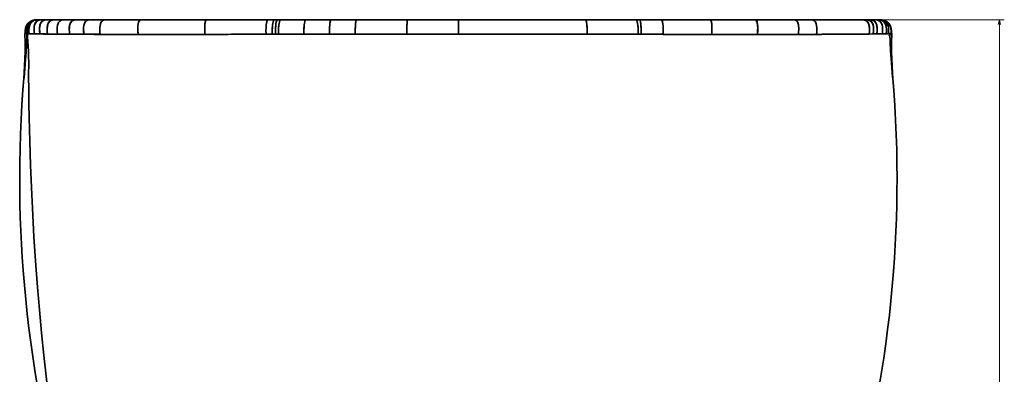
# Model space of a CAD drawing. Extents: x 375 to 1909, y -6 to 1744.
# Tile 5 of 8: x 375 to 774, y 1346 to 1489. Entities that reach past the tile are written whole.
import ezdxf

# ---------------------------------------------------------------- set-up
doc = ezdxf.new("R2010")
doc.units = 0

msp = doc.modelspace()

# ---------------------------------------------------------------- linework, layer by layer
at = {"color": 7, "lineweight": 35, "ltscale": 0.000900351}
msp.add_line((383.11, 1489.38), (383.07, 1489.38), dxfattribs=at)
at = {"color": 7, "lineweight": 35, "ltscale": 0.007291}
msp.add_line((383.36, 1489.38), (383.07, 1489.38), dxfattribs=at)
msp.add_line((383.36, 1489.38), (383.07, 1489.38), dxfattribs=at)
at = {"color": 7, "lineweight": 35, "ltscale": 0.007295}
for p, q in [((383.36, 1489.38), (383.07, 1489.38)), ((383.07, 1489.38), (383.36, 1489.38)), ((383.36, 1489.38), (383.07, 1489.38))]:
    msp.add_line(p, q, dxfattribs=at)
at = {"color": 7, "lineweight": 35, "ltscale": 0.007268}
msp.add_line((383.36, 1489.38), (383.07, 1489.38), dxfattribs=at)
at = {"color": 7, "lineweight": 35, "ltscale": 0.007166}
msp.add_line((383.36, 1489.38), (383.08, 1489.38), dxfattribs=at)
at = {"color": 7, "lineweight": 35, "ltscale": 0.006979}
for p, q in [((383.08, 1489.38), (383.36, 1489.38)), ((383.36, 1489.38), (383.08, 1489.38)), ((383.08, 1489.38), (383.36, 1489.38))]:
    msp.add_line(p, q, dxfattribs=at)
at = {"color": 7, "lineweight": 35, "ltscale": 0.006938}
msp.add_line((383.36, 1489.38), (383.08, 1489.38), dxfattribs=at)
at = {"color": 7, "lineweight": 35, "ltscale": 0.007036}
msp.add_line((383.08, 1489.38), (383.36, 1489.38), dxfattribs=at)
at = {"color": 7, "lineweight": 35, "ltscale": 0.006973}
msp.add_line((383.08, 1489.38), (383.36, 1489.38), dxfattribs=at)
at = {"color": 7, "lineweight": 35, "ltscale": 0.006976}
msp.add_line((383.08, 1489.38), (383.36, 1489.38), dxfattribs=at)
at = {"color": 7, "lineweight": 35, "ltscale": 0.007001}
msp.add_line((383.08, 1489.38), (383.36, 1489.38), dxfattribs=at)
at = {"color": 7, "lineweight": 35, "ltscale": 0.007072}
msp.add_line((383.08, 1489.38), (383.36, 1489.38), dxfattribs=at)
at = {"color": 7, "lineweight": 35, "ltscale": 0.006975}
msp.add_line((383.36, 1489.38), (383.08, 1489.38), dxfattribs=at)
at = {"color": 7, "lineweight": 35}
for p, q in [((383.36, 1489.38), (504.58, 1489.38)), ((497.92, 1489.38), (419.53, 1489.38)), ((419.53, 1489.38), (485.12, 1489.38)), ((425.21, 1489.38), (451.43, 1489.38)), ((451.43, 1489.38), (425.21, 1489.38)), ((451.43, 1489.38), (475.95, 1489.38)), ((475.95, 1489.38), (451.43, 1489.38)), ((485.12, 1489.38), (532.29, 1489.38)), ((552.92, 1489.38), (497.92, 1489.38)), ((504.58, 1489.38), (669.79, 1489.38)), ((511.72, 1489.38), (532.3, 1489.38)), ((532.3, 1489.38), (511.72, 1489.38)), ((532.3, 1489.38), (552.92, 1489.38)), ((532.3, 1489.38), (552.92, 1489.38)), ((552.92, 1489.38), (532.3, 1489.38)), ((607.92, 1489.38), (552.92, 1489.38)), ((620.72, 1489.38), (552.92, 1489.38)), ((552.92, 1489.38), (604.38, 1489.38)), ((604.38, 1489.38), (552.92, 1489.38)), ((604.38, 1489.38), (624.81, 1489.38)), ((624.81, 1489.38), (604.38, 1489.38)), ((607.92, 1489.38), (660.25, 1489.38)), ((686.31, 1489.38), (620.72, 1489.38)), ((660.25, 1489.38), (686.31, 1489.38)), ((669.79, 1489.38), (722.48, 1489.38)), ((695.29, 1489.38), (715.77, 1489.38)), ((450.41, 1483.44), (475.12, 1483.48)), ((605.04, 1483.52), (625.64, 1483.49))]:
    msp.add_line(p, q, dxfattribs=at)
at = {"color": 7, "lineweight": 35, "ltscale": 6.17981e-05}
msp.add_line((383.36, 1489.38), (383.36, 1489.38), dxfattribs=at)
at = {"color": 7, "lineweight": 35, "ltscale": 0.001159}
msp.add_line((383.36, 1489.38), (383.41, 1489.38), dxfattribs=at)
at = {"color": 7, "lineweight": 35, "ltscale": 0.001156}
msp.add_line((383.41, 1489.38), (383.36, 1489.38), dxfattribs=at)
at = {"color": 7, "lineweight": 35, "ltscale": 6.3324e-05}
msp.add_line((383.36, 1489.38), (383.36, 1489.38), dxfattribs=at)
at = {"color": 7, "lineweight": 35, "ltscale": 0.03723}
msp.add_line((383.41, 1489.38), (384.9, 1489.38), dxfattribs=at)
at = {"color": 7, "lineweight": 35, "ltscale": 0.037232}
msp.add_line((384.9, 1489.38), (383.41, 1489.38), dxfattribs=at)
at = {"color": 7, "lineweight": 35, "ltscale": 0.053403}
msp.add_line((384.9, 1489.38), (387.04, 1489.38), dxfattribs=at)
at = {"color": 7, "lineweight": 35, "ltscale": 0.0534}
msp.add_line((387.04, 1489.38), (384.9, 1489.38), dxfattribs=at)
at = {"color": 7, "lineweight": 35, "ltscale": 0.075798}
msp.add_line((387.04, 1489.38), (390.07, 1489.38), dxfattribs=at)
at = {"color": 7, "lineweight": 35, "ltscale": 0.0758}
msp.add_line((390.07, 1489.38), (387.04, 1489.38), dxfattribs=at)
at = {"color": 7, "lineweight": 35, "ltscale": 0.097554}
msp.add_line((390.07, 1489.38), (393.97, 1489.38), dxfattribs=at)
at = {"color": 7, "lineweight": 35, "ltscale": 0.097555}
msp.add_line((393.97, 1489.38), (390.07, 1489.38), dxfattribs=at)
at = {"color": 7, "lineweight": 35, "ltscale": 0.118517}
for p, q in [((393.97, 1489.38), (398.71, 1489.38)), ((398.71, 1489.38), (393.97, 1489.38))]:
    msp.add_line(p, q, dxfattribs=at)
at = {"color": 7, "lineweight": 35, "ltscale": 0.138589}
msp.add_line((398.71, 1489.38), (404.25, 1489.38), dxfattribs=at)
at = {"color": 7, "lineweight": 35, "ltscale": 0.138588}
msp.add_line((404.25, 1489.38), (398.71, 1489.38), dxfattribs=at)
at = {"color": 7, "lineweight": 35, "ltscale": 0.157463}
msp.add_line((404.25, 1489.38), (410.55, 1489.38), dxfattribs=at)
at = {"color": 7, "lineweight": 35, "ltscale": 0.157462}
msp.add_line((410.55, 1489.38), (404.25, 1489.38), dxfattribs=at)
at = {"color": 7, "lineweight": 35, "ltscale": 0.366473}
msp.add_line((410.55, 1489.38), (425.21, 1489.38), dxfattribs=at)
at = {"color": 7, "lineweight": 35, "ltscale": 0.366476}
msp.add_line((425.21, 1489.38), (410.55, 1489.38), dxfattribs=at)
at = {"color": 7, "lineweight": 35, "ltscale": 0.000881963}
msp.add_line((419.53, 1489.38), (419.56, 1489.38), dxfattribs=at)
at = {"color": 7, "lineweight": 35, "ltscale": 0.000871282}
msp.add_line((419.56, 1489.38), (419.53, 1489.38), dxfattribs=at)
at = {"color": 7, "lineweight": 35, "ltscale": 0.063363}
for p, q in [((475.95, 1489.38), (478.48, 1489.38)), ((478.48, 1489.38), (475.95, 1489.38))]:
    msp.add_line(p, q, dxfattribs=at)
at = {"color": 7, "lineweight": 35, "ltscale": 0.031789}
msp.add_line((478.48, 1489.38), (479.75, 1489.38), dxfattribs=at)
at = {"color": 7, "lineweight": 35, "ltscale": 0.031788}
msp.add_line((479.75, 1489.38), (478.48, 1489.38), dxfattribs=at)
at = {"color": 7, "lineweight": 35, "ltscale": 0.031815}
for p, q in [((479.75, 1489.38), (481.03, 1489.38)), ((481.03, 1489.38), (479.75, 1489.38))]:
    msp.add_line(p, q, dxfattribs=at)
at = {"color": 7, "lineweight": 35, "ltscale": 0.255076}
msp.add_line((481.03, 1489.38), (491.23, 1489.38), dxfattribs=at)
at = {"color": 7, "lineweight": 35, "ltscale": 0.255077}
msp.add_line((491.23, 1489.38), (481.03, 1489.38), dxfattribs=at)
at = {"color": 7, "lineweight": 35, "ltscale": 0.255814}
for p, q in [((491.23, 1489.38), (501.46, 1489.38)), ((501.46, 1489.38), (491.23, 1489.38))]:
    msp.add_line(p, q, dxfattribs=at)
at = {"color": 7, "lineweight": 35, "ltscale": 0.2565}
msp.add_line((501.46, 1489.38), (511.72, 1489.38), dxfattribs=at)
at = {"color": 7, "lineweight": 35, "ltscale": 0.256499}
msp.add_line((511.72, 1489.38), (501.46, 1489.38), dxfattribs=at)
at = {"color": 7, "lineweight": 35, "ltscale": 0.145908}
for p, q in [((552.92, 1489.38), (552.92, 1483.55)), ((552.92, 1483.55), (552.92, 1489.38))]:
    msp.add_line(p, q, dxfattribs=at)
at = {"color": 7, "lineweight": 35, "ltscale": 0.031812}
for p, q in [((624.81, 1489.38), (626.09, 1489.38)), ((626.09, 1489.38), (624.81, 1489.38))]:
    msp.add_line(p, q, dxfattribs=at)
at = {"color": 7, "lineweight": 35, "ltscale": 0.22101}
for p, q in [((626.09, 1489.38), (634.93, 1489.38)), ((634.93, 1489.38), (626.09, 1489.38))]:
    msp.add_line(p, q, dxfattribs=at)
at = {"color": 7, "lineweight": 35, "ltscale": 0.487062}
for p, q in [((634.93, 1489.38), (654.41, 1489.38)), ((654.41, 1489.38), (634.93, 1489.38))]:
    msp.add_line(p, q, dxfattribs=at)
at = {"color": 7, "lineweight": 35, "ltscale": 0.449437}
msp.add_line((654.41, 1489.38), (672.39, 1489.38), dxfattribs=at)
at = {"color": 7, "lineweight": 35, "ltscale": 0.449434}
msp.add_line((672.39, 1489.38), (654.41, 1489.38), dxfattribs=at)
at = {"color": 7, "lineweight": 35, "ltscale": 0.397365}
msp.add_line((672.39, 1489.38), (688.28, 1489.38), dxfattribs=at)
at = {"color": 7, "lineweight": 35, "ltscale": 0.397369}
msp.add_line((688.28, 1489.38), (672.39, 1489.38), dxfattribs=at)
at = {"color": 7, "lineweight": 35, "ltscale": 0.17513}
for p, q in [((688.28, 1489.38), (695.29, 1489.38)), ((695.29, 1489.38), (688.28, 1489.38))]:
    msp.add_line(p, q, dxfattribs=at)
at = {"color": 7, "lineweight": 35, "ltscale": 0.154305}
msp.add_line((715.77, 1489.38), (709.6, 1489.38), dxfattribs=at)
at = {"color": 7, "lineweight": 35, "ltscale": 0.040663}
for p, q in [((715.77, 1489.38), (717.4, 1489.38)), ((717.4, 1489.38), (715.77, 1489.38))]:
    msp.add_line(p, q, dxfattribs=at)
at = {"color": 7, "lineweight": 35, "ltscale": 0.035149}
for p, q in [((717.4, 1489.38), (718.8, 1489.38)), ((718.8, 1489.38), (717.4, 1489.38))]:
    msp.add_line(p, q, dxfattribs=at)
at = {"color": 7, "lineweight": 35, "ltscale": 0.053387}
msp.add_line((718.8, 1489.38), (720.94, 1489.38), dxfattribs=at)
at = {"color": 7, "lineweight": 35, "ltscale": 0.053386}
msp.add_line((720.94, 1489.38), (718.8, 1489.38), dxfattribs=at)
at = {"color": 7, "lineweight": 35, "ltscale": 0.030585}
for p, q in [((720.94, 1489.38), (722.16, 1489.38)), ((722.16, 1489.38), (720.94, 1489.38))]:
    msp.add_line(p, q, dxfattribs=at)
at = {"color": 7, "lineweight": 35, "ltscale": 0.00787}
msp.add_line((722.16, 1489.38), (722.48, 1489.38), dxfattribs=at)
at = {"color": 7, "lineweight": 35, "ltscale": 0.007872}
msp.add_line((722.48, 1489.38), (722.16, 1489.38), dxfattribs=at)
at = {"color": 7, "lineweight": 35, "ltscale": 0.007564}
msp.add_line((722.48, 1489.38), (722.78, 1489.38), dxfattribs=at)
at = {"color": 7, "lineweight": 35, "ltscale": 0.007219}
msp.add_line((722.48, 1489.38), (722.77, 1489.38), dxfattribs=at)
at = {"color": 7, "lineweight": 35, "ltscale": 0.007497}
msp.add_line((722.78, 1489.38), (722.48, 1489.38), dxfattribs=at)
at = {"color": 7, "lineweight": 35, "ltscale": 0.007141}
msp.add_line((722.48, 1489.38), (722.76, 1489.38), dxfattribs=at)
at = {"color": 7, "lineweight": 35, "ltscale": 0.007216}
msp.add_line((722.77, 1489.38), (722.48, 1489.38), dxfattribs=at)
at = {"color": 7, "lineweight": 35, "ltscale": 0.007143}
msp.add_line((722.48, 1489.38), (722.76, 1489.38), dxfattribs=at)
at = {"color": 7, "lineweight": 35, "ltscale": 0.006982}
msp.add_line((722.76, 1489.38), (722.48, 1489.38), dxfattribs=at)
at = {"color": 7, "lineweight": 35, "ltscale": 0.007124}
msp.add_line((722.48, 1489.38), (722.76, 1489.38), dxfattribs=at)
at = {"color": 7, "lineweight": 35, "ltscale": 0.007007}
msp.add_line((722.76, 1489.38), (722.48, 1489.38), dxfattribs=at)
msp.add_line((722.76, 1489.38), (722.48, 1489.38), dxfattribs=at)
at = {"color": 7, "lineweight": 35, "ltscale": 0.007008}
msp.add_line((722.48, 1489.38), (722.76, 1489.38), dxfattribs=at)
at = {"color": 7, "lineweight": 35, "ltscale": 0.006986}
msp.add_line((722.48, 1489.38), (722.76, 1489.38), dxfattribs=at)
at = {"color": 7, "lineweight": 35, "ltscale": 0.006964}
msp.add_line((722.76, 1489.38), (722.48, 1489.38), dxfattribs=at)
at = {"color": 7, "lineweight": 35, "ltscale": 0.007022}
msp.add_line((722.48, 1489.38), (722.76, 1489.38), dxfattribs=at)
at = {"color": 7, "lineweight": 35, "ltscale": 0.006711}
msp.add_line((722.75, 1489.38), (722.48, 1489.38), dxfattribs=at)
at = {"color": 7, "lineweight": 35, "ltscale": 0.006313}
msp.add_line((722.48, 1489.38), (722.73, 1489.38), dxfattribs=at)
at = {"color": 7, "lineweight": 35, "ltscale": 0.006944}
msp.add_line((722.76, 1489.38), (722.48, 1489.38), dxfattribs=at)
at = {"color": 7, "lineweight": 35, "ltscale": 0.007243}
msp.add_line((722.48, 1489.38), (722.77, 1489.38), dxfattribs=at)
at = {"color": 7, "lineweight": 35, "ltscale": 0.006949}
msp.add_line((722.76, 1489.38), (722.48, 1489.38), dxfattribs=at)
at = {"color": 7, "lineweight": 35, "ltscale": 0.007198}
msp.add_line((722.77, 1489.38), (722.48, 1489.38), dxfattribs=at)
at = {"color": 7, "lineweight": 13}
for p, q in [((724.48, 1489.38), (773.81, 1489.38)), ((771.81, 1149.38), (771.81, 1489.38))]:
    msp.add_line(p, q, dxfattribs=at)
at = {"color": 7, "lineweight": 35, "ltscale": 0.001227}
msp.add_line((377.74, 1483.74), (377.7, 1483.74), dxfattribs=at)
at = {"color": 7, "lineweight": 35, "ltscale": 0.002094}
msp.add_line((377.83, 1483.74), (377.74, 1483.74), dxfattribs=at)
at = {"color": 7, "lineweight": 35, "ltscale": 0.008055}
msp.add_line((378.15, 1483.73), (377.83, 1483.74), dxfattribs=at)
at = {"color": 7, "lineweight": 35, "ltscale": 0.015414}
msp.add_line((378.77, 1483.71), (378.15, 1483.73), dxfattribs=at)
at = {"color": 7, "lineweight": 35, "ltscale": 0.009567}
for p, q in [((378.4, 1483.72), (378.4, 1483.34)), ((378.4, 1483.34), (378.4, 1483.72))]:
    msp.add_line(p, q, dxfattribs=at)
at = {"color": 7, "lineweight": 35, "ltscale": 0.000815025}
msp.add_line((378.4, 1483.34), (378.4, 1483.37), dxfattribs=at)
at = {"color": 7, "lineweight": 35, "ltscale": 0.00395}
msp.add_line((378.4, 1483.22), (378.4, 1483.37), dxfattribs=at)
at = {"color": 7, "lineweight": 35, "ltscale": 0.011301}
msp.add_line((378.41, 1483.29), (378.41, 1483.74), dxfattribs=at)
at = {"color": 7, "lineweight": 35, "ltscale": 0.003707}
msp.add_line((378.41, 1483.31), (378.41, 1483.17), dxfattribs=at)
at = {"color": 7, "lineweight": 35, "ltscale": 0.001087}
msp.add_line((378.45, 1483.14), (378.48, 1483.11), dxfattribs=at)
at = {"color": 7, "lineweight": 35, "ltscale": 0.000908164}
msp.add_line((378.48, 1483.11), (378.51, 1483.09), dxfattribs=at)
at = {"color": 7, "lineweight": 35, "ltscale": 0.001523}
msp.add_line((378.51, 1483.09), (378.56, 1483.05), dxfattribs=at)
at = {"color": 7, "lineweight": 35, "ltscale": 0.004608}
msp.add_line((378.56, 1482.87), (378.56, 1483.05), dxfattribs=at)
at = {"color": 7, "lineweight": 35, "ltscale": 0.002579}
msp.add_line((378.87, 1483.71), (378.77, 1483.71), dxfattribs=at)
at = {"color": 7, "lineweight": 35, "ltscale": 0.002751}
msp.add_line((378.98, 1483.71), (378.87, 1483.71), dxfattribs=at)
at = {"color": 7, "lineweight": 35, "ltscale": 0.006012}
msp.add_line((379.22, 1483.7), (378.98, 1483.71), dxfattribs=at)
at = {"color": 7, "lineweight": 35, "ltscale": 0.123121}
msp.add_line((395.65, 1483.53), (390.72, 1483.56), dxfattribs=at)
at = {"color": 7, "lineweight": 35, "ltscale": 0.144656}
msp.add_line((401.43, 1483.5), (395.65, 1483.53), dxfattribs=at)
at = {"color": 7, "lineweight": 35, "ltscale": 0.000273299}
for p, q in [((428.67, 1483.44), (428.67, 1483.43)), ((428.67, 1483.43), (428.67, 1483.44)), ((677.17, 1483.43), (677.17, 1483.44)), ((677.17, 1483.43), (677.17, 1483.44))]:
    msp.add_line(p, q, dxfattribs=at)
at = {"color": 7, "lineweight": 35, "ltscale": 0.063437}
msp.add_line((477.66, 1483.49), (475.12, 1483.49), dxfattribs=at)
at = {"color": 7, "lineweight": 35, "ltscale": 0.06341}
msp.add_line((475.12, 1483.48), (477.66, 1483.48), dxfattribs=at)
at = {"color": 7, "lineweight": 35, "ltscale": 0.031796}
msp.add_line((478.93, 1483.49), (477.66, 1483.49), dxfattribs=at)
at = {"color": 7, "lineweight": 35, "ltscale": 0.031783}
msp.add_line((477.66, 1483.48), (478.93, 1483.49), dxfattribs=at)
at = {"color": 7, "lineweight": 35, "ltscale": 0.031902}
msp.add_line((480.21, 1483.49), (478.93, 1483.49), dxfattribs=at)
at = {"color": 7, "lineweight": 35, "ltscale": 0.03189}
msp.add_line((478.93, 1483.49), (480.21, 1483.49), dxfattribs=at)
at = {"color": 7, "lineweight": 35, "ltscale": 0.256296}
msp.add_line((490.46, 1483.51), (480.21, 1483.49), dxfattribs=at)
at = {"color": 7, "lineweight": 35, "ltscale": 0.256234}
msp.add_line((480.21, 1483.49), (490.46, 1483.5), dxfattribs=at)
at = {"color": 7, "lineweight": 35, "ltscale": 0.258518}
msp.add_line((500.8, 1483.52), (490.46, 1483.51), dxfattribs=at)
at = {"color": 7, "lineweight": 35, "ltscale": 0.258502}
msp.add_line((490.46, 1483.5), (500.8, 1483.52), dxfattribs=at)
at = {"color": 7, "lineweight": 35, "ltscale": 0.259903}
msp.add_line((511.19, 1483.53), (500.8, 1483.52), dxfattribs=at)
at = {"color": 7, "lineweight": 35, "ltscale": 0.259909}
msp.add_line((500.8, 1483.52), (511.19, 1483.53), dxfattribs=at)
at = {"color": 7, "lineweight": 35, "ltscale": 0.031792}
msp.add_line((626.91, 1483.49), (625.64, 1483.49), dxfattribs=at)
at = {"color": 7, "lineweight": 35, "ltscale": 0.031784}
msp.add_line((625.64, 1483.49), (626.91, 1483.49), dxfattribs=at)
at = {"color": 7, "lineweight": 35, "ltscale": 0.221384}
msp.add_line((635.77, 1483.48), (626.91, 1483.49), dxfattribs=at)
at = {"color": 7, "lineweight": 35, "ltscale": 0.221298}
msp.add_line((626.91, 1483.49), (635.76, 1483.47), dxfattribs=at)
at = {"color": 7, "lineweight": 35, "ltscale": 0.491791}
msp.add_line((635.76, 1483.47), (655.43, 1483.44), dxfattribs=at)
at = {"color": 7, "lineweight": 35, "ltscale": 0.491988}
msp.add_line((655.45, 1483.45), (635.77, 1483.48), dxfattribs=at)
at = {"color": 7, "lineweight": 35, "ltscale": 0.000270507}
msp.add_line((677.17, 1483.44), (677.17, 1483.43), dxfattribs=at)
at = {"color": 7, "lineweight": 35, "ltscale": 0.097875}
msp.add_line((719.14, 1483.59), (715.22, 1483.56), dxfattribs=at)
at = {"color": 7, "lineweight": 35, "ltscale": 0.042613}
msp.add_line((719.1, 1483.59), (720.8, 1483.61), dxfattribs=at)
at = {"color": 7, "lineweight": 35, "ltscale": 0.041553}
msp.add_line((720.8, 1483.61), (719.14, 1483.59), dxfattribs=at)
at = {"color": 7, "lineweight": 35, "ltscale": 0.035821}
msp.add_line((722.23, 1483.63), (720.8, 1483.61), dxfattribs=at)
at = {"color": 7, "lineweight": 35, "ltscale": 0.037423}
msp.add_line((720.8, 1483.61), (722.3, 1483.63), dxfattribs=at)
at = {"color": 7, "lineweight": 35, "ltscale": 0.001519}
msp.add_line((727.28, 1483.05), (727.33, 1483.09), dxfattribs=at)
at = {"color": 7, "lineweight": 35, "ltscale": 0.004605}
msp.add_line((727.28, 1483.05), (727.28, 1482.87), dxfattribs=at)
at = {"color": 7, "lineweight": 35, "ltscale": 0.010709}
for p, q in [((727.43, 1483.72), (727.43, 1483.29)), ((727.43, 1483.29), (727.43, 1483.72))]:
    msp.add_line(p, q, dxfattribs=at)
at = {"color": 7, "lineweight": 35, "ltscale": 0.004895}
msp.add_line((727.43, 1483.72), (727.43, 1483.53), dxfattribs=at)
at = {"color": 7, "lineweight": 35, "ltscale": 0.003704}
for p, q in [((727.43, 1483.31), (727.43, 1483.17)), ((727.43, 1483.17), (727.43, 1483.31))]:
    msp.add_line(p, q, dxfattribs=at)
at = {"color": 7, "lineweight": 35, "ltscale": 0.000140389}
msp.add_line((727.43, 1483.29), (727.43, 1483.29), dxfattribs=at)
at = {"color": 7, "lineweight": 35, "ltscale": 0.009543}
for p, q in [((727.44, 1483.72), (727.44, 1483.34)), ((727.44, 1483.34), (727.44, 1483.72))]:
    msp.add_line(p, q, dxfattribs=at)
at = {"color": 7, "lineweight": 35, "ltscale": 0.003107}
msp.add_line((727.44, 1483.22), (727.44, 1483.34), dxfattribs=at)
at = {"color": 7, "lineweight": 35, "ltscale": 0.003356}
msp.add_line((728.15, 1483.74), (728.02, 1483.74), dxfattribs=at)
at = {"color": 7, "lineweight": 35}
for points in [[(380.64, 1489.04), (379.88, 1488.7), (379.25, 1488.26), (378.7, 1487.7), (378.27, 1487.05), (377.96, 1486.33), (377.77, 1485.55), (377.68, 1484.69), (377.67, 1483.77)], [(377.69, 1483.78), (377.7, 1484.65), (377.72, 1485.08), (377.81, 1485.71), (377.92, 1486.18), (378.07, 1486.63), (378.38, 1487.25), (378.79, 1487.8), (379.28, 1488.28), (379.85, 1488.68), (380.39, 1488.95), (380.96, 1489.14), (381.75, 1489.31), (382.29, 1489.36), (383.36, 1489.38)], [(380.64, 1489.04), (380.24, 1488.88), (379.86, 1488.69), (379.39, 1488.37), (378.96, 1487.99), (378.6, 1487.56), (378.3, 1487.11), (378.07, 1486.62), (377.86, 1485.93), (377.77, 1485.45), (377.69, 1484.45), (377.69, 1483.78)], [(383.36, 1489.38), (382.45, 1489.37), (382, 1489.33), (381.33, 1489.23), (380.83, 1489.1), (380.35, 1488.93), (379.68, 1488.57), (379.08, 1488.1), (378.68, 1487.64), (378.34, 1487.13), (378.08, 1486.57), (377.94, 1486.12), (377.84, 1485.66), (377.76, 1485.03), (377.74, 1484.6), (377.74, 1483.74)], [(377.74, 1483.74), (377.74, 1484.62), (377.76, 1485.05), (377.84, 1485.69), (377.95, 1486.16), (378.1, 1486.61), (378.4, 1487.23), (378.8, 1487.79), (379.28, 1488.28), (379.85, 1488.67), (380.39, 1488.94), (380.96, 1489.14), (381.75, 1489.3), (382.29, 1489.36), (383.36, 1489.38)], [(383.36, 1489.38), (382.28, 1489.36), (381.74, 1489.3), (380.94, 1489.13), (380.37, 1488.93), (379.83, 1488.65), (379.29, 1488.24), (378.81, 1487.75), (378.43, 1487.19), (378.14, 1486.56), (378.01, 1486.12), (377.91, 1485.66), (377.84, 1485.03), (377.82, 1484.6), (377.83, 1483.74)], [(377.83, 1483.74), (377.82, 1484.61), (377.84, 1485.04), (377.91, 1485.68), (378.01, 1486.15), (378.16, 1486.6), (378.45, 1487.22), (378.84, 1487.79), (379.32, 1488.27), (379.87, 1488.67), (380.4, 1488.94), (380.97, 1489.14), (381.76, 1489.3), (382.29, 1489.36), (383.36, 1489.38)], [(383.36, 1489.38), (382.3, 1489.36), (381.77, 1489.3), (381, 1489.13), (380.45, 1488.91), (379.94, 1488.63), (379.43, 1488.22), (379, 1487.72), (378.65, 1487.15), (378.4, 1486.53), (378.28, 1486.08), (378.2, 1485.63), (378.14, 1485), (378.13, 1484.58), (378.15, 1483.73)], [(378.15, 1483.73), (378.14, 1484.87), (378.17, 1485.44), (378.32, 1486.26), (378.51, 1486.84), (378.78, 1487.39), (379.16, 1487.93), (379.63, 1488.39), (380.17, 1488.77), (380.76, 1489.04), (381.18, 1489.18), (381.6, 1489.27), (382.18, 1489.35), (382.58, 1489.37), (383.36, 1489.38)], [(383.36, 1489.38), (382.59, 1489.37), (382.21, 1489.34), (381.65, 1489.26), (381.24, 1489.15), (380.86, 1489), (380.33, 1488.7), (379.87, 1488.31), (379.49, 1487.83), (379.18, 1487.28), (378.98, 1486.73), (378.84, 1486.16), (378.75, 1485.35), (378.73, 1484.81), (378.77, 1483.71)], [(378.77, 1483.71), (378.73, 1484.82), (378.75, 1485.37), (378.85, 1486.19), (378.99, 1486.77), (379.2, 1487.32), (379.51, 1487.87), (379.9, 1488.34), (380.37, 1488.73), (380.91, 1489.03), (381.29, 1489.17), (381.68, 1489.27), (382.23, 1489.35), (382.61, 1489.37), (383.36, 1489.38)], [(383.36, 1489.38), (382.59, 1489.37), (382.21, 1489.34), (381.66, 1489.26), (381.26, 1489.15), (380.88, 1489), (380.37, 1488.7), (379.92, 1488.3), (379.55, 1487.82), (379.26, 1487.27), (379.06, 1486.72), (378.93, 1486.14), (378.85, 1485.34), (378.83, 1484.8), (378.87, 1483.71)], [(378.87, 1483.71), (378.83, 1484.81), (378.85, 1485.36), (378.94, 1486.17), (379.07, 1486.76), (379.27, 1487.31), (379.57, 1487.86), (379.95, 1488.34), (380.41, 1488.73), (380.93, 1489.02), (381.3, 1489.16), (381.7, 1489.27), (382.24, 1489.35), (382.61, 1489.37), (383.36, 1489.38)], [(383.36, 1489.38), (382.6, 1489.37), (382.22, 1489.34), (381.68, 1489.26), (381.28, 1489.15), (380.91, 1489), (380.4, 1488.69), (379.97, 1488.29), (379.61, 1487.81), (379.34, 1487.26), (379.15, 1486.71), (379.03, 1486.13), (378.95, 1485.33), (378.94, 1484.79), (378.98, 1483.71)], [(378.98, 1483.71), (378.94, 1484.81), (378.95, 1485.35), (379.04, 1486.16), (379.16, 1486.75), (379.35, 1487.3), (379.64, 1487.85), (380, 1488.33), (380.45, 1488.72), (380.96, 1489.02), (381.33, 1489.16), (381.71, 1489.26), (382.25, 1489.35), (382.62, 1489.37), (383.36, 1489.38)], [(383.41, 1489.38), (382.66, 1489.37), (382.29, 1489.34), (381.75, 1489.25), (381.36, 1489.14), (381, 1488.99), (380.57, 1488.72), (380.19, 1488.37), (379.87, 1487.96), (379.68, 1487.61), (379.52, 1487.23), (379.35, 1486.69), (379.25, 1486.11), (379.18, 1485.31), (379.18, 1484.78), (379.22, 1483.7)], [(379.22, 1483.7), (379.18, 1484.79), (379.18, 1485.33), (379.25, 1486.14), (379.36, 1486.72), (379.53, 1487.28), (379.8, 1487.83), (380.14, 1488.31), (380.56, 1488.71), (381.05, 1489.02), (381.41, 1489.16), (381.79, 1489.26), (382.31, 1489.35), (382.68, 1489.37), (383.41, 1489.38)], [(384.9, 1489.38), (384.18, 1489.37), (383.82, 1489.34), (383.32, 1489.25), (382.96, 1489.13), (382.64, 1488.97), (382.27, 1488.68), (381.95, 1488.32), (381.71, 1487.89), (381.56, 1487.54), (381.45, 1487.16), (381.31, 1486.32), (381.27, 1485.73), (381.3, 1484.54), (381.36, 1483.66)], [(381.36, 1483.66), (381.28, 1484.99), (381.27, 1485.65), (381.35, 1486.63), (381.5, 1487.32), (381.74, 1487.95), (382.03, 1488.42), (382.4, 1488.8), (382.85, 1489.08), (383.37, 1489.26), (383.86, 1489.34), (384.2, 1489.37), (384.9, 1489.38)], [(387.04, 1489.38), (386.32, 1489.37), (385.98, 1489.34), (385.48, 1489.25), (385.13, 1489.13), (384.81, 1488.96), (384.45, 1488.67), (384.14, 1488.31), (383.9, 1487.88), (383.77, 1487.52), (383.66, 1487.14), (383.53, 1486.3), (383.5, 1485.71), (383.54, 1484.51), (383.6, 1483.63)], [(383.6, 1483.63), (383.51, 1484.96), (383.5, 1485.63), (383.57, 1486.61), (383.7, 1487.31), (383.93, 1487.94), (384.21, 1488.41), (384.58, 1488.79), (385.02, 1489.08), (385.53, 1489.26), (386.01, 1489.34), (386.35, 1489.37), (387.04, 1489.38)], [(390.07, 1489.38), (389.37, 1489.37), (389.03, 1489.34), (388.54, 1489.24), (388.2, 1489.13), (387.88, 1488.96), (387.52, 1488.67), (387.22, 1488.31), (386.98, 1487.87), (386.84, 1487.52), (386.74, 1487.13), (386.61, 1486.28), (386.58, 1485.69), (386.62, 1484.49), (386.7, 1483.6)], [(386.7, 1483.6), (386.6, 1484.93), (386.58, 1485.6), (386.64, 1486.59), (386.78, 1487.3), (387.01, 1487.93), (387.29, 1488.41), (387.65, 1488.79), (388.09, 1489.08), (388.59, 1489.26), (389.06, 1489.34), (389.39, 1489.37), (390.07, 1489.38)], [(393.97, 1489.38), (393.29, 1489.37), (392.96, 1489.34), (392.49, 1489.24), (392.16, 1489.12), (391.86, 1488.96), (391.5, 1488.66), (391.21, 1488.3), (390.98, 1487.86), (390.85, 1487.5), (390.74, 1487.12), (390.62, 1486.26), (390.59, 1485.67), (390.64, 1484.46), (390.72, 1483.56)], [(390.72, 1483.56), (390.62, 1484.78), (390.59, 1485.39), (390.62, 1486.3), (390.75, 1487.14), (390.86, 1487.53), (391, 1487.9), (391.18, 1488.24), (391.39, 1488.54), (391.72, 1488.86), (392.11, 1489.1), (392.54, 1489.26), (392.89, 1489.33), (393.26, 1489.37), (393.97, 1489.38)], [(398.71, 1489.38), (398.06, 1489.37), (397.75, 1489.34), (397.3, 1489.24), (396.99, 1489.12), (396.7, 1488.95), (396.36, 1488.65), (396.09, 1488.28), (395.87, 1487.84), (395.74, 1487.48), (395.65, 1487.1), (395.53, 1486.23), (395.51, 1485.64), (395.56, 1484.43), (395.65, 1483.53)], [(395.65, 1483.53), (395.54, 1484.74), (395.52, 1485.35), (395.54, 1486.26), (395.65, 1487.11), (395.75, 1487.51), (395.89, 1487.88), (396.05, 1488.23), (396.26, 1488.53), (396.57, 1488.85), (396.94, 1489.1), (397.35, 1489.26), (397.69, 1489.33), (398.04, 1489.37), (398.71, 1489.38)], [(404.25, 1489.38), (403.65, 1489.37), (403.35, 1489.34), (402.93, 1489.24), (402.64, 1489.11), (402.38, 1488.94), (402.14, 1488.73), (401.94, 1488.48), (401.76, 1488.16), (401.61, 1487.82), (401.41, 1487.07), (401.31, 1486.2), (401.3, 1485.6), (401.35, 1484.4), (401.43, 1483.5)], [(401.43, 1483.5), (401.33, 1484.71), (401.3, 1485.31), (401.31, 1486.22), (401.41, 1487.07), (401.5, 1487.47), (401.63, 1487.85), (401.78, 1488.2), (401.97, 1488.51), (402.26, 1488.84), (402.6, 1489.09), (402.99, 1489.25), (403.3, 1489.33), (403.63, 1489.37), (404.25, 1489.38)], [(410.55, 1489.38), (409.99, 1489.37), (409.72, 1489.33), (409.34, 1489.23), (409.08, 1489.1), (408.84, 1488.93), (408.62, 1488.7), (408.43, 1488.43), (408.28, 1488.12), (408.15, 1487.78), (407.98, 1487.03), (407.9, 1486.16), (407.89, 1485.57), (407.94, 1484.37), (408.02, 1483.47)], [(408.02, 1483.47), (407.92, 1484.67), (407.89, 1485.27), (407.9, 1486.17), (407.98, 1487.02), (408.16, 1487.82), (408.3, 1488.17), (408.47, 1488.49), (408.73, 1488.83), (409.04, 1489.08), (409.4, 1489.25), (409.77, 1489.34), (410.02, 1489.37), (410.55, 1489.38)], [(425.21, 1489.38), (424.67, 1489.35), (424.41, 1489.29), (424.07, 1489.1), (423.85, 1488.88), (423.67, 1488.6), (423.49, 1488.19), (423.37, 1487.72), (423.27, 1487.08), (423.22, 1486.4), (423.21, 1485.81), (423.25, 1484.62), (423.34, 1483.44)], [(423.34, 1483.44), (423.22, 1485.17), (423.21, 1486.06), (423.25, 1486.93), (423.38, 1487.75), (423.55, 1488.35), (423.67, 1488.61), (423.81, 1488.83), (423.98, 1489.02), (424.16, 1489.17), (424.48, 1489.31), (424.72, 1489.36), (425.21, 1489.38)], [(451.43, 1489.38), (451.13, 1489.36), (450.99, 1489.31), (450.81, 1489.15), (450.69, 1488.97), (450.59, 1488.73), (450.43, 1488.13), (450.37, 1487.65), (450.31, 1486.62), (450.3, 1486.04), (450.32, 1484.87), (450.39, 1483.45)], [(450.39, 1483.45), (450.32, 1485.1), (450.3, 1485.95), (450.33, 1487.09), (450.37, 1487.64), (450.48, 1488.38), (450.59, 1488.75), (450.73, 1489.04), (450.85, 1489.19), (450.98, 1489.3), (451.12, 1489.36), (451.43, 1489.38)], [(475.95, 1489.38), (475.83, 1489.37), (475.69, 1489.28), (475.57, 1489.07), (475.43, 1488.63), (475.31, 1488.03), (475.22, 1487.35), (475.14, 1486.52), (475.09, 1484.92), (475.12, 1483.49)], [(475.12, 1483.49), (475.09, 1485.17), (475.12, 1486.04), (475.21, 1487.3), (475.38, 1488.42), (475.47, 1488.78), (475.56, 1489.06), (475.67, 1489.25), (475.82, 1489.37), (475.95, 1489.38)], [(478.48, 1489.38), (478.37, 1489.37), (478.23, 1489.25), (478.1, 1489), (477.97, 1488.52), (477.85, 1487.89), (477.76, 1487.19), (477.64, 1485.48), (477.63, 1484.81), (477.66, 1483.49)], [(477.66, 1483.49), (477.64, 1485.19), (477.67, 1486.06), (477.77, 1487.32), (477.95, 1488.44), (478.13, 1489.06), (478.23, 1489.25), (478.37, 1489.37), (478.48, 1489.38)], [(479.75, 1489.38), (479.65, 1489.37), (479.51, 1489.25), (479.39, 1489), (479.25, 1488.52), (479.13, 1487.9), (479.04, 1487.2), (478.92, 1485.49), (478.91, 1484.82), (478.93, 1483.49)], [(478.93, 1483.49), (478.91, 1485.2), (478.94, 1486.07), (479.05, 1487.33), (479.23, 1488.44), (479.42, 1489.06), (479.51, 1489.25), (479.65, 1489.37), (479.75, 1489.38)], [(481.03, 1489.38), (480.92, 1489.37), (480.79, 1489.25), (480.67, 1489.01), (480.53, 1488.53), (480.41, 1487.91), (480.32, 1487.21), (480.2, 1485.5), (480.18, 1484.82), (480.21, 1483.49)], [(480.21, 1483.49), (480.19, 1485.21), (480.22, 1486.09), (480.33, 1487.34), (480.51, 1488.45), (480.69, 1489.07), (480.79, 1489.25), (480.92, 1489.37), (481.03, 1489.38)], [(491.23, 1489.38), (491.14, 1489.37), (491.02, 1489.26), (490.91, 1489.02), (490.78, 1488.56), (490.67, 1487.96), (490.58, 1487.27), (490.46, 1485.57), (490.44, 1484.88), (490.46, 1483.51)], [(490.46, 1483.51), (490.45, 1485.28), (490.48, 1486.16), (490.59, 1487.41), (490.76, 1488.49), (490.87, 1488.91), (490.98, 1489.2), (491.1, 1489.35), (491.14, 1489.37), (491.23, 1489.38)], [(501.46, 1489.38), (501.39, 1489.37), (501.35, 1489.35), (501.3, 1489.29), (501.21, 1489.1), (501.09, 1488.6), (500.98, 1487.94), (500.89, 1487.17), (500.82, 1485.94), (500.79, 1484.69), (500.8, 1483.52)], [(500.8, 1483.52), (500.8, 1485.3), (500.83, 1486.19), (500.92, 1487.43), (501.07, 1488.51), (501.16, 1488.92), (501.25, 1489.21), (501.35, 1489.35), (501.39, 1489.37), (501.46, 1489.38)], [(511.72, 1489.38), (511.67, 1489.38), (511.64, 1489.36), (511.6, 1489.31), (511.54, 1489.17), (511.45, 1488.78), (511.33, 1487.88), (511.25, 1486.78), (511.19, 1485.02), (511.19, 1483.53)], [(511.19, 1483.53), (511.19, 1485.3), (511.29, 1487.42), (511.41, 1488.5), (511.52, 1489.09), (511.58, 1489.26), (511.63, 1489.34), (511.68, 1489.38), (511.72, 1489.38)], [(532.3, 1489.38), (532.23, 1489.23), (532.15, 1488.45), (532.09, 1487.1), (532.05, 1485.39), (532.05, 1483.54)], [(532.05, 1483.54), (532.06, 1486.11), (532.15, 1488.46), (532.23, 1489.26), (532.3, 1489.38)], [(604.38, 1489.38), (604.45, 1489.37), (604.49, 1489.34), (604.56, 1489.26), (604.65, 1489.03), (604.76, 1488.57), (604.93, 1487.3), (605.04, 1485.6), (605.04, 1483.52)], [(605.04, 1483.52), (605.04, 1485.3), (605.01, 1486.19), (604.92, 1487.44), (604.77, 1488.51), (604.68, 1488.92), (604.58, 1489.21), (604.49, 1489.35), (604.45, 1489.37), (604.38, 1489.38)], [(624.81, 1489.38), (624.92, 1489.37), (625.05, 1489.25), (625.17, 1489.01), (625.31, 1488.53), (625.43, 1487.91), (625.53, 1487.21), (625.65, 1485.5), (625.66, 1484.82), (625.64, 1483.49)], [(625.64, 1483.49), (625.65, 1485.21), (625.62, 1486.09), (625.51, 1487.34), (625.33, 1488.45), (625.15, 1489.07), (625.05, 1489.25), (624.92, 1489.37), (624.81, 1489.38)], [(626.09, 1489.38), (626.19, 1489.37), (626.33, 1489.25), (626.45, 1489), (626.59, 1488.52), (626.71, 1487.9), (626.8, 1487.2), (626.92, 1485.49), (626.93, 1484.82), (626.91, 1483.49)], [(626.91, 1483.49), (626.93, 1485.2), (626.9, 1486.07), (626.79, 1487.33), (626.6, 1488.44), (626.42, 1489.07), (626.33, 1489.25), (626.19, 1489.37), (626.09, 1489.38)], [(634.93, 1489.38), (635.09, 1489.36), (635.29, 1489.2), (635.44, 1488.85), (635.58, 1488.3), (635.68, 1487.61), (635.75, 1486.87), (635.8, 1485.13), (635.77, 1483.48)], [(635.77, 1483.48), (635.8, 1485.14), (635.75, 1486.85), (635.67, 1487.67), (635.56, 1488.4), (635.47, 1488.76), (635.37, 1489.05), (635.25, 1489.25), (635.07, 1489.37), (634.93, 1489.38)], [(654.41, 1489.38), (654.71, 1489.36), (654.85, 1489.31), (655.03, 1489.15), (655.15, 1488.97), (655.25, 1488.73), (655.4, 1488.12), (655.47, 1487.65), (655.53, 1486.63), (655.54, 1486.04), (655.51, 1484.88), (655.45, 1483.45)], [(655.45, 1483.45), (655.52, 1485.1), (655.54, 1485.95), (655.51, 1487.09), (655.47, 1487.64), (655.35, 1488.38), (655.25, 1488.75), (655.11, 1489.04), (654.99, 1489.19), (654.86, 1489.3), (654.72, 1489.36), (654.41, 1489.38)], [(672.39, 1489.38), (672.81, 1489.36), (673.02, 1489.31), (673.29, 1489.16), (673.47, 1488.98), (673.62, 1488.75), (673.77, 1488.41), (673.88, 1488.01), (673.98, 1487.35), (674.04, 1486.66), (674.05, 1486.07), (674.02, 1484.9), (673.93, 1483.44)], [(673.93, 1483.44), (674.03, 1485.14), (674.05, 1486.01), (674.01, 1487.11), (673.95, 1487.64), (673.87, 1488.04), (673.76, 1488.41), (673.58, 1488.82), (673.34, 1489.12), (673.05, 1489.3), (672.83, 1489.36), (672.39, 1489.38)], [(688.28, 1489.38), (688.79, 1489.37), (689.03, 1489.33), (689.37, 1489.23), (689.61, 1489.1), (689.82, 1488.92), (690.01, 1488.69), (690.17, 1488.42), (690.3, 1488.11), (690.41, 1487.78), (690.5, 1487.34), (690.57, 1486.88), (690.62, 1486.07), (690.62, 1485.24), (690.59, 1484.64), (690.49, 1483.45)], [(690.49, 1483.45), (690.59, 1484.63), (690.62, 1485.22), (690.62, 1486.12), (690.58, 1486.79), (690.49, 1487.43), (690.35, 1487.98), (690.14, 1488.47), (689.92, 1488.81), (689.64, 1489.07), (689.32, 1489.25), (688.99, 1489.34), (688.76, 1489.37), (688.28, 1489.38)], [(695.29, 1489.38), (695.84, 1489.37), (696.12, 1489.33), (696.5, 1489.23), (696.76, 1489.1), (697, 1488.93), (697.22, 1488.7), (697.41, 1488.43), (697.56, 1488.12), (697.69, 1487.78), (697.86, 1487.03), (697.94, 1486.16), (697.96, 1485.57), (697.9, 1484.37), (697.82, 1483.47)], [(697.82, 1483.47), (697.92, 1484.67), (697.95, 1485.27), (697.94, 1486.17), (697.86, 1487.02), (697.68, 1487.82), (697.54, 1488.17), (697.37, 1488.49), (697.12, 1488.82), (696.81, 1489.08), (696.45, 1489.25), (696.16, 1489.33), (695.86, 1489.37), (695.29, 1489.38)], [(715.77, 1489.38), (716.47, 1489.37), (716.81, 1489.34), (717.3, 1489.24), (717.64, 1489.13), (717.96, 1488.96), (718.32, 1488.67), (718.62, 1488.3), (718.86, 1487.87), (718.99, 1487.51), (719.1, 1487.13), (719.23, 1486.28), (719.26, 1485.69), (719.21, 1484.49), (719.14, 1483.59)], [(719.14, 1483.59), (719.24, 1484.93), (719.26, 1485.6), (719.19, 1486.59), (719.06, 1487.3), (718.83, 1487.93), (718.55, 1488.41), (718.19, 1488.79), (717.75, 1489.08), (717.25, 1489.26), (716.78, 1489.34), (716.45, 1489.37), (715.77, 1489.38)], [(717.4, 1489.38), (718.11, 1489.37), (718.45, 1489.34), (718.94, 1489.25), (719.29, 1489.13), (719.6, 1488.96), (719.97, 1488.67), (720.27, 1488.31), (720.51, 1487.88), (720.65, 1487.52), (720.75, 1487.14), (720.88, 1486.29), (720.91, 1485.7), (720.87, 1484.5), (720.8, 1483.61)], [(720.8, 1483.61), (720.9, 1484.94), (720.91, 1485.62), (720.85, 1486.6), (720.71, 1487.3), (720.48, 1487.94), (720.2, 1488.41), (719.84, 1488.79), (719.4, 1489.08), (718.89, 1489.26), (718.42, 1489.34), (718.08, 1489.37), (717.4, 1489.38)], [(718.8, 1489.38), (719.52, 1489.37), (719.86, 1489.34), (720.36, 1489.25), (720.71, 1489.13), (721.03, 1488.96), (721.39, 1488.67), (721.7, 1488.31), (721.93, 1487.88), (722.07, 1487.52), (722.18, 1487.14), (722.31, 1486.29), (722.34, 1485.71), (722.3, 1484.51), (722.23, 1483.63)], [(722.23, 1483.63), (722.33, 1484.96), (722.34, 1485.63), (722.27, 1486.61), (722.14, 1487.31), (721.91, 1487.94), (721.62, 1488.41), (721.26, 1488.79), (720.82, 1489.08), (720.31, 1489.26), (719.83, 1489.34), (719.49, 1489.37), (718.8, 1489.38)], [(720.94, 1489.38), (721.66, 1489.37), (722.01, 1489.34), (722.52, 1489.25), (722.87, 1489.13), (723.2, 1488.97), (723.57, 1488.68), (723.88, 1488.32), (724.13, 1487.9), (724.27, 1487.54), (724.38, 1487.17), (724.52, 1486.32), (724.56, 1485.74), (724.54, 1484.55), (724.48, 1483.67)], [(724.48, 1483.67), (724.56, 1485), (724.56, 1485.66), (724.49, 1486.64), (724.34, 1487.33), (724.1, 1487.96), (723.81, 1488.42), (723.44, 1488.8), (722.99, 1489.08), (722.47, 1489.26), (721.98, 1489.34), (721.64, 1489.37), (720.94, 1489.38)], [(722.16, 1489.38), (722.9, 1489.37), (723.26, 1489.34), (723.79, 1489.25), (724.16, 1489.14), (724.5, 1488.98), (724.9, 1488.7), (725.25, 1488.35), (725.53, 1487.93), (725.7, 1487.58), (725.84, 1487.21), (725.95, 1486.76), (726.03, 1486.29), (726.09, 1485.73), (726.1, 1484.59), (726.05, 1483.71)], [(726.05, 1483.71), (726.1, 1484.92), (726.1, 1485.52), (726.02, 1486.42), (725.83, 1487.24), (725.68, 1487.63), (725.5, 1487.99), (725.29, 1488.31), (725.04, 1488.58), (724.76, 1488.82), (724.44, 1489.01), (723.98, 1489.2), (723.48, 1489.31), (722.96, 1489.37), (722.16, 1489.38)], [(722.48, 1489.38), (723.25, 1489.37), (723.63, 1489.34), (724.18, 1489.26), (724.58, 1489.15), (724.96, 1489), (725.47, 1488.7), (725.92, 1488.3), (726.29, 1487.82), (726.58, 1487.27), (726.78, 1486.72), (726.91, 1486.14), (726.99, 1485.34), (727.01, 1484.8), (726.97, 1483.71)], [(722.48, 1489.38), (723.56, 1489.36), (724.11, 1489.3), (724.9, 1489.13), (725.47, 1488.93), (726.01, 1488.65), (726.56, 1488.24), (727.03, 1487.75), (727.41, 1487.19), (727.7, 1486.56), (727.84, 1486.12), (727.94, 1485.66), (728.01, 1485.03), (728.02, 1484.6), (728.02, 1483.74)], [(726.97, 1483.71), (727.01, 1484.81), (726.99, 1485.36), (726.9, 1486.17), (726.77, 1486.76), (726.57, 1487.31), (726.27, 1487.86), (725.89, 1488.34), (725.43, 1488.73), (724.91, 1489.02), (724.54, 1489.16), (724.14, 1489.27), (723.6, 1489.35), (723.23, 1489.37), (722.48, 1489.38)], [(722.48, 1489.38), (723.38, 1489.37), (723.84, 1489.34), (724.51, 1489.23), (725.01, 1489.11), (725.49, 1488.93), (726.16, 1488.58), (726.76, 1488.11), (727.18, 1487.66), (727.52, 1487.15), (727.79, 1486.59), (727.93, 1486.15), (728.04, 1485.69), (728.12, 1485.06), (728.15, 1484.63), (728.15, 1483.78)], [(728.02, 1483.74), (728.02, 1484.61), (728.01, 1485.04), (727.93, 1485.68), (727.83, 1486.15), (727.69, 1486.6), (727.39, 1487.22), (727, 1487.79), (726.53, 1488.27), (725.97, 1488.67), (725.44, 1488.94), (724.87, 1489.14), (724.09, 1489.3), (723.55, 1489.36), (722.48, 1489.38)], [(728.15, 1483.78), (728.15, 1484.65), (728.12, 1485.08), (728.04, 1485.72), (727.93, 1486.18), (727.77, 1486.63), (727.46, 1487.25), (727.05, 1487.81), (726.56, 1488.29), (725.99, 1488.68), (725.45, 1488.95), (724.88, 1489.14), (724.09, 1489.31), (723.55, 1489.36), (722.48, 1489.38)], [(728.18, 1483.77), (728.16, 1484.87), (728.06, 1485.68), (727.85, 1486.45), (727.52, 1487.17), (727.06, 1487.8), (726.5, 1488.33), (725.85, 1488.76), (725.13, 1489.07), (724.76, 1489.18)], [(377.58, 1483.78), (377.67, 1480.07), (377.66, 1476.37), (377.58, 1473.59), (377.45, 1470.81), (377.26, 1467.92), (377.08, 1465.68), (376.73, 1461.07), (376.32, 1454.91), (376.01, 1449), (375.77, 1443.07), (375.59, 1437.14), (375.49, 1431.22), (375.45, 1425.77), (375.48, 1420.33), (375.56, 1414.9), (375.7, 1409.48), (375.91, 1404.08), (376.16, 1398.7), (376.48, 1393.33), (376.86, 1387.97), (377.34, 1382.11), (377.88, 1376.27), (378.5, 1370.46), (379.19, 1364.68), (379.94, 1358.92), (380.75, 1353.2), (381.63, 1347.5), (382.57, 1341.83)], [(377.23, 1465.89), (377.81, 1473.32), (378.04, 1476.3), (378.2, 1478.79), (378.3, 1481.27), (378.35, 1483.72)], [(377.74, 1483.78), (377.6, 1483.78), (377.58, 1483.78), (377.58, 1483.78), (377.59, 1483.78), (377.7, 1483.77), (378.28, 1483.75), (379.41, 1483.71), (381.15, 1483.68), (383.54, 1483.63)], [(378.4, 1483.34), (378.41, 1483.28), (378.4, 1483.22)], [(386.9, 1339.34), (386.06, 1346.44), (385.26, 1353.57), (384.3, 1362.82), (383.43, 1372.07), (382.66, 1381.19), (381.99, 1390.05), (381.22, 1401.63), (380.59, 1413.19), (380.21, 1421.57), (379.85, 1430.61), (379.55, 1440.17), (379.3, 1449.86), (379.18, 1455.43), (379.11, 1461.02), (379.08, 1466.62), (379.1, 1472.21), (379.07, 1474.42), (379.01, 1476.63), (378.9, 1478.84), (378.62, 1482.27), (378.58, 1482.67), (378.56, 1482.87)], [(722.3, 1483.63), (724.8, 1483.68), (726.59, 1483.72), (727.34, 1483.75), (727.7, 1483.75), (728.03, 1483.75), (728.24, 1483.78), (728.25, 1483.78), (728.25, 1483.78), (728.25, 1483.78), (728.25, 1483.78), (728.24, 1483.78), (728.02, 1483.78)], [(723.17, 1341.2), (724.12, 1346.9), (725.01, 1352.61), (725.83, 1358.36), (726.59, 1364.14), (727.29, 1369.94), (727.91, 1375.78), (728.47, 1381.64), (728.96, 1387.56), (729.34, 1392.94), (729.66, 1398.32), (729.93, 1403.73), (730.13, 1409.15), (730.28, 1414.59), (730.37, 1420.04), (730.4, 1425.5), (730.36, 1430.97), (730.26, 1436.89), (730.09, 1442.84), (729.85, 1448.78), (729.54, 1454.71), (729.13, 1460.88), (728.77, 1465.56), (728.59, 1467.86), (728.4, 1470.75), (728.27, 1473.53), (728.19, 1476.32), (728.17, 1480.05), (728.27, 1483.78)], [(727.33, 1483.09), (727.39, 1483.13), (727.43, 1483.17)], [(727.43, 1483.17), (727.44, 1483.22), (727.43, 1483.29)], [(727.49, 1483.72), (727.57, 1480.33), (727.77, 1476.8), (728.15, 1471.91), (728.6, 1465.98)]]:
    msp.add_lwpolyline(points, dxfattribs=at)
at = {"color": 7, "lineweight": 13}
msp.add_lwpolyline([(772.32, 1487.45), (771.81, 1489.38), (771.29, 1487.45)], dxfattribs=at)
at = {"color": 7, "lineweight": 35}
for centre, radius, start, end in [((383.15, 1475.43), 13.96, 89.1486, 93.7957), ((383.15, 1475.43), 13.96, 89.1486, 93.7957), ((383.25, 1479.2), 10.18, 89.3902, 92.7712), ((383.29, 1473.92), 15.47, 89.7403, 91.1105), ((686.31, 1479.37), 10.02, 89.9998, 92.1823), ((686.31, 1479.38), 10, 90, 92.1833), ((722.56, 1475.61), 13.77, 88.5593, 90.3503), ((722.55, 1474.02), 15.37, 88.8743, 90.2632), ((374.65, 1478.95), 5.67, 46.3937, 49.3207), ((378.28, 1483.27), 0.135, 29.9325, 56.3571), ((378.51, 1483.24), 0.121, 216.0981, 236.6706), ((397.05, 1484.04), 18.62, 180.9039, 182.7719), ((397.05, 1484.04), 18.62, 180.9039, 182.7719), ((396.11, 1484.13), 17.65, 181.2785, 183.3226), ((396.11, 1484.13), 17.65, 181.2785, 183.3226), ((395.44, 1484.19), 16.96, 181.52, 183.7154), ((395.44, 1484.19), 16.96, 181.52, 183.7154), ((397.34, 1483.53), 18.78, 179.4114, 181.4442), ((400.31, 1483.54), 21.76, 179.5282, 181.2792), ((386.04, 1784.75), 301.12, 268.7025, 269.1088), ((391.16, 2099.84), 616.26, 269.08834, 269.29751), ((395.48, 2259.92), 776.37, 269.11891, 269.35491), ((396.62, 2544.31), 1060.77, 269.29689, 269.46407), ((405.19, 3449.9), 1966.39, 269.46115, 269.57834), ((402.34, 2864.95), 1381.45, 269.35291, 269.52087), ((409.69, 3731.77), 2248.3, 269.51832, 269.64347), ((416.41, 4800.26), 3316.81, 269.64212, 269.74162), ((425.29, 6827.35), 5343.9, 269.74418, 269.81482), ((421.95, 6014.55), 4531.11, 269.74083, 269.82389), ((429.26, 8126), 6642.56, 269.816778, 269.948894), ((427.46, 7940.63), 6457.2, 269.827583, 269.963504), ((431.89, 14537.67), 13054.23, 269.962445, 270.081195), ((429.76, 15523.79), 14040.37, 269.973804, 270.084255), ((359.2, 73501.47), 72018.07, 270.0725478, 270.0922255), ((552.5, -48903.94), 50387.48, 90.023252, 90.046967), ((554.96, -45456.53), 46940.08, 90.027965, 90.053421), ((552.99, -50050.97), 51534.52, 90.000084, 90.023293), ((553.18, -41790.68), 43274.23, 90.000344, 90.027986), ((553.35, -48993.19), 50476.74, 89.941324, 90.000487), ((552.02, -44297.25), 45780.8, 89.93364, 89.998876), ((555.79, -46230.17), 47713.72, 89.916121, 89.940853), ((679.14, 19191.89), 17708.46, 269.923281, 269.983093), ((676.46, 17946.78), 16463.34, 269.926867, 269.991193), ((676.52, 9456.66), 7973.23, 269.981331, 270.100435), ((675.23, 9086.12), 7602.68, 269.990183, 270.115025), ((677.59, 7731.33), 6247.89, 270.118324, 270.185505), ((679.9, 7291.56), 5808.13, 270.104499, 270.176701), ((689.05, 4785.25), 3301.8, 270.15204, 270.453), ((685.21, 5712.62), 4229.17, 270.1708, 270.40656), ((703.57, 2858.23), 1374.72, 270.48297, 270.64744), ((714.64, 2102.47), 618.89, 270.70294, 270.91121), ((724.34, 1588.58), 104.91, 271.4356, 272.0072), ((709.93, 1484.21), 17.43, 356.3115, 358.3808), ((709.93, 1484.21), 17.43, 356.3115, 358.3808), ((727.54, 1483.29), 0.106, 153.2057, 179.4451), ((727.56, 1483.27), 0.137, 123.5281, 149.6884)]:
    msp.add_arc(centre, radius, start, end, dxfattribs=at)

doc.saveas('drawing.dxf')
